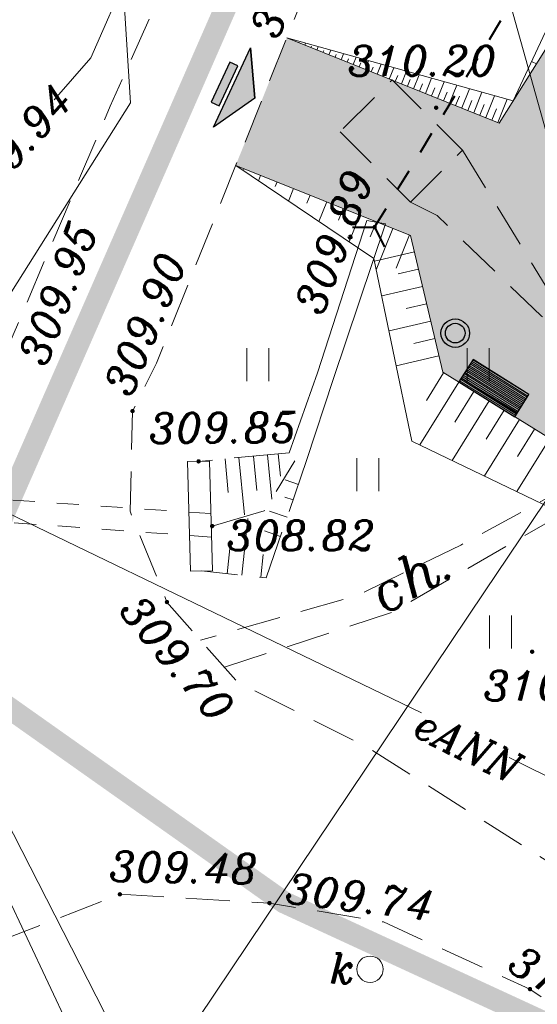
# Model space of a CAD drawing. Extents: x 4615668 to 9294084, y 5331114 to 10688993.
# Tile 131 of 181: x 4656419 to 4656431, y 5335082 to 5335104. Entities that reach past the tile are written whole.
import ezdxf
from ezdxf.enums import TextEntityAlignment as Align

# ---------------------------------------------------------------- set-up
doc = ezdxf.new("R2010")
doc.units = 0
doc.header["$MEASUREMENT"] = 0
for name, pattern in [('BUBZ02', [1.75, 1.25, -0.5]), ('BUIB05', [1, 0.5, -0.5]), ('DASHDOT', [25.4, 12.7, -6.35, 0, -6.35]), ('KTCR', [1.5, 1, -0.5]), ('l266_500', [1, 0.5, -0.5]), ('l423_500', [2, 1.5, -0.5]), ('l823_500', [1.75, 1.25, -0.5]), ('l824_500', [1.75, 1.25, -0.5])]:
    doc.linetypes.add(name, pattern=pattern)
for name, color, linetype, lineweight in [('A_SZRAF', 253, 'Continuous', 5), ('A_widok', 8, 'Continuous', 0), ('chodnik', 7, 'l423_500', 13), ('eNN', 7, 'Continuous', 13), ('k', 7, 'Continuous', 13), ('k_elem_naziemne', 7, 'Continuous', 13), ('k_rzedne', 7, 'Continuous', 13), ('mur', 7, 'Continuous', 13), ('opisy_drog', 7, 'Continuous', 13), ('pkt_wys', 7, 'Continuous', 13), ('przepust', 7, 'l266_500', 40), ('przepust_rzut', 7, 'l266_500', 13), ('rowy', 7, 'l266_500', 13), ('skarpa_dol', 7, 'l824_500', 13), ('skarpa_gora', 7, 'l823_500', 13), ('skarpa_umoc', 7, 'Continuous', 13), ('t', 7, 'Continuous', 13), ('w', 7, 'Continuous', 13), ('w_rzedne', 7, 'Continuous', 13), ('zielen', 7, 'Continuous', 13)]:
    doc.layers.add(name, color=color, linetype=linetype, lineweight=lineweight)
for name, color, linetype in [('kreskowanie', 253, 'Continuous'), ('proj_tt_ww', 5, 'Continuous'), ('projekt', 202, 'Continuous'), ('teren', 252, 'Continuous')]:
    doc.layers.add(name, color=color, linetype=linetype)
doc.styles.add('Style-ITALIC_1250', font='ITALIC_1250.shx')
doc.styles.add('txt', font='TXT', dxfattribs={"height": 0.2})

# ---------------------------------------------------------------- blocks, each defined once
blk = doc.blocks.new('506_5')
at = {"layer": 'k_elem_naziemne', "color": 24, "linetype": 'Continuous', "lineweight": 13}
blk.add_circle((-4.656612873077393e-10, 4.656612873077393e-10), 0.3, dxfattribs=at)
blk = doc.blocks.new('801_5')
at = {"layer": 'pkt_wys', "linetype": 'Continuous', "lineweight": 13}
h = blk.add_hatch(color=7, dxfattribs=at)
edge = h.paths.add_edge_path()
edge.add_arc((-4.656612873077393e-10, -2.328306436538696e-10), 0.05, 0, 360)
blk = doc.blocks.new('940_5')
at = {"layer": 'zielen', "color": 7, "linetype": 'Continuous', "lineweight": 13}
for p, q in [((-2.710000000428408, 0.5099999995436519), (-2.710000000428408, 1.259999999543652)), ((-2.210000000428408, 0.5099999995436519), (-2.210000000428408, 1.259999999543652)), ((2.289999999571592, 0.5099999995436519), (2.289999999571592, 1.259999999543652)), ((2.789999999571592, 0.5099999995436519), (2.789999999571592, 1.259999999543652)), ((-0.2100000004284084, -1.990000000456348), (-0.2100000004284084, -1.240000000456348)), ((0.2899999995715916, -1.990000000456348), (0.2899999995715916, -1.240000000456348))]:
    blk.add_line(p, q, dxfattribs=at)
blk = doc.blocks.new('G$C3390F2A0')
at = {"layer": 'chodnik', "color": 7, "linetype": 'KTCR', "lineweight": 13}
blk.add_line((96.05141564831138, 134.0134921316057), (97.6522561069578, 132.4113289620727), dxfattribs=at)
at = {"layer": 'chodnik', "color": 7, "linetype": 'KTCR', "lineweight": 13, "flags": 128}
for points in [[(97.25782235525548, 161.1550143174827), (96.4790702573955, 149.992993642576), (95.94982235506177, 146.8140143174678), (92.33482235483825, 137.9620143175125), (90.82974402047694, 134.5954976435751), (88.48482235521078, 129.0650143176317), (85.9868223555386, 121.9220143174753), (83.87382235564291, 117.5690143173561), (83.87382235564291, 117.5690143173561), (83.87382235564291, 117.5690143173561), (71.71652028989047, 101.6805325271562), (68.19837317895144, 95.7094894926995), (63.91499601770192, 87.3275695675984), (58.16732691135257, 76.23536352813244), (58.16775499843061, 76.21096394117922)], [(116.6258479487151, 108.3890962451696), (114.5538223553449, 108.0330143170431), (114.5538223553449, 108.0330143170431), (114.5538223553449, 108.0330143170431), (106.2362739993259, 113.9655050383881), (96.71682235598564, 119.999014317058), (93.71482235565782, 121.5090143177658), (92.11982235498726, 123.3240143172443), (91.28082235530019, 125.3890143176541), (91.33682235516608, 127.6640143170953), (91.88145613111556, 128.749701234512), (95.10082235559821, 136.7930143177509), (95.10082235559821, 136.7930143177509), (98.3058223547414, 145.4300143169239), (99.41082235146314, 145.0570143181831)], [(97.6522561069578, 132.4113289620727), (98.83390174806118, 133.5916863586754), (97.23306128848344, 135.1938495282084), (96.05141564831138, 134.0134921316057)], [(98.83390174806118, 133.5916863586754), (100.7985788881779, 130.3899398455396), (105.4985618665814, 128.3361163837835)], [(97.6522561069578, 132.4113289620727), (98.25460128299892, 132.1110203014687), (100.6262345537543, 129.8187416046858), (103.5341637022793, 128.1400790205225), (103.464060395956, 127.3589980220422), (103.1105095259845, 126.9675918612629), (98.7962011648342, 124.6206371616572), (96.4615069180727, 123.4819560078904), (92.88170083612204, 122.4570491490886)], [(93.42335717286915, 121.8406815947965), (97.24095530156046, 123.0918506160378), (103.0081192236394, 126.4364739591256), (103.5391590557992, 126.4020836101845), (107.4034571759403, 121.789517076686), (107.2992952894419, 119.3173958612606), (104.5688725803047, 115.0223182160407)], [(66.56700341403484, 85.58061313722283), (68.45531284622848, 89.58466987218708), (71.90715831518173, 95.0277470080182), (75.56114690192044, 101.1369460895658), (86.60682235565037, 114.9570143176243), (91.04982235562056, 116.6820143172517)], [(91.04982235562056, 116.6820143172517), (94.44782235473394, 116.4830143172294), (97.04182235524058, 116.0540143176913), (100.3668223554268, 114.5280143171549), (112.8968223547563, 105.5330143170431), (112.8968223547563, 105.5330143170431), (121.7298223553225, 97.08501431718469), (136.2883325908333, 85.3316550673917), (136.2883325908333, 85.3316550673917), (140.5428223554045, 78.10401431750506), (140.5428223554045, 78.10401431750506)]]:
    blk.add_lwpolyline(points, dxfattribs=at)
at = {"layer": 'eNN', "color": 1, "linetype": 'Continuous', "lineweight": 13, "flags": 128}
for points in [[(86.13604653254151, 126.4901035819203), (91.29465760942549, 134.6710314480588), (90.87107140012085, 141.2785494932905), (88.21537639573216, 146.2375038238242), (85.2634060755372, 152.3071187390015)], [(78.85226117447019, 117.58873538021), (84.66723007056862, 127.2004177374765), (97.90030301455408, 120.8026530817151)], [(99.8937502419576, 119.7878940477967), (108.8378590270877, 115.3431596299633), (108.7361334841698, 115.104042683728), (105.0353734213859, 109.6667903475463)]]:
    blk.add_lwpolyline(points, dxfattribs=at)
at = {"layer": 'k', "color": 24, "linetype": 'Continuous', "lineweight": 13, "flags": 128}
for points in [[(89.55574471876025, 134.7375739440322), (90.38948372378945, 135.6929929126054), (93.87236225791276, 143.6399967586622), (94.87976478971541, 149.1220621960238)], [(95.43107997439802, 103.4519637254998), (90.37494918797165, 112.6409610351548), (87.50585512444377, 118.7337763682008)]]:
    blk.add_lwpolyline(points, dxfattribs=at)
at = {"layer": 'mur', "color": 7, "linetype": 'Continuous', "lineweight": 13}
for p, q in [((93.08873995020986, 126.5284327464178), (92.58890476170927, 126.5155958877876)), ((92.58890476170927, 126.5155958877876), (92.65290476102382, 124.0235958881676)), ((93.08873995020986, 126.5284327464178), (93.15273994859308, 124.0364327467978)), ((93.15273994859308, 124.0364327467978), (92.65290476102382, 124.0235958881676))]:
    blk.add_line(p, q, dxfattribs=at)
at = {"layer": 'przepust', "color": 7, "linetype": 'Continuous', "lineweight": 40}
for p, q in [((99.4445464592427, 136.1111337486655), (99.7053188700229, 136.5377456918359)), ((98.92300163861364, 135.2579098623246), (99.18377404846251, 135.684521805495)), ((98.40145681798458, 134.4046859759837), (98.66222922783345, 134.8312979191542)), ((97.8799119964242, 133.5514620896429), (98.14068440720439, 133.9780740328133)), ((97.35836717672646, 132.698238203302), (97.61913958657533, 133.1248501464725)), ((96.83682235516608, 131.8450143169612), (97.09759476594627, 132.2716262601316))]:
    blk.add_line(p, q, dxfattribs=at)
at = {"layer": 'przepust', "color": 7, "linetype": 'Continuous', "lineweight": 40, "flags": 128}
blk.add_lwpolyline([(96.3368318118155, 131.8419390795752), (96.83682235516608, 131.8450143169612), (97.06207211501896, 131.398625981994)], dxfattribs=at)
at = {"layer": 'przepust_rzut', "color": 7, "linetype": 'BUIB05', "lineweight": 13, "flags": 128}
for points in [[(93.10786484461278, 125.3334469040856), (82.7375562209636, 126.0442015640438), (72.63605548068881, 128.2166057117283)], [(93.13460862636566, 124.7985712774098), (82.58110165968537, 125.5690216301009), (72.47863651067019, 127.7104246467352)]]:
    blk.add_lwpolyline(points, dxfattribs=at)
at = {"layer": 'rowy', "color": 7, "linetype": 'Continuous', "lineweight": 13, "flags": 128}
for points in [[(97.08782235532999, 131.9210143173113), (96.6588223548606, 131.9940143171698), (95.54182235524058, 128.5360143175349), (94.89282235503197, 126.7170143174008)], [(97.08782235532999, 131.9210143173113), (95.89782235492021, 128.3810143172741), (95.29982235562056, 126.5640143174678)]]:
    blk.add_lwpolyline(points, dxfattribs=at)
at = {"layer": 'skarpa_dol', "color": 7, "linetype": 'BUBZ02', "lineweight": 13, "flags": 128}
blk.add_lwpolyline([(93.1468223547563, 125.0510143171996), (94.3268223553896, 125.3940143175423), (95.02784547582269, 126.5302311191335)], dxfattribs=at)
at = {"layer": 'skarpa_gora', "color": 7, "linetype": 'BUBZ02', "lineweight": 13}
blk.add_line((94.89282235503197, 126.7170143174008), (92.8388223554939, 126.5220143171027), dxfattribs=at)
at = {"layer": 'skarpa_gora', "color": 7, "linetype": 'BUBZ02', "lineweight": 13, "flags": 128}
blk.add_lwpolyline([(95.29982235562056, 126.5640143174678), (94.37382235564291, 123.8750143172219), (92.90282235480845, 124.0300143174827)], dxfattribs=at)
at = {"layer": 'skarpa_umoc', "color": 7, "linetype": 'Continuous', "lineweight": 13}
for p, q in [((94.40644234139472, 126.670838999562), (94.50188444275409, 125.6655155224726)), ((94.64945978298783, 126.6939102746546), (94.6980055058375, 126.182561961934)), ((93.44002024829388, 126.5790900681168), (93.51236453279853, 125.8170636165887)), ((93.75444433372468, 126.6089404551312), (93.87786287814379, 125.3089317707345)), ((94.08916646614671, 126.6407178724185), (94.16312987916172, 125.861636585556)), ((95.1052284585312, 125.9989354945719), (94.80498063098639, 126.1023306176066)), ((94.98352859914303, 125.645532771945), (94.7960660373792, 125.7100884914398)), ((94.84787084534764, 125.251597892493), (94.44839688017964, 125.3891631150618)), ((93.82251610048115, 123.9331057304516), (93.9580942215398, 125.2197858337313)), ((94.69836338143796, 124.8174450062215), (94.33250716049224, 124.9434334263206)), ((93.49032241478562, 123.9681091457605), (93.56585209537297, 124.6849102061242)), ((94.2509083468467, 123.8879658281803), (94.30576337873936, 124.4085577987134))]:
    blk.add_line(p, q, dxfattribs=at)
at = {"layer": 't', "color": 30, "linetype": 'Continuous', "lineweight": 13, "flags": 128}
for points in [[(101.3908152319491, 126.9473344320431), (100.7223620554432, 134.0628547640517), (99.07817604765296, 139.9349889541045)], [(89.48983195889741, 108.844929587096), (89.75081632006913, 109.2722422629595), (99.33442236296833, 123.5572543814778), (101.252184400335, 126.4014357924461)]]:
    blk.add_lwpolyline(points, dxfattribs=at)
at = {"layer": 'w', "color": 160, "linetype": 'Continuous', "lineweight": 13, "flags": 128}
blk.add_lwpolyline([(74.67155167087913, 87.61205150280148), (79.05727068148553, 94.06295524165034), (85.75618159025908, 103.7256524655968), (91.64050746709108, 112.1554136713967), (84.68085918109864, 125.7814324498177), (81.65601978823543, 131.7369636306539), (81.5440745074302, 135.8655798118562)], dxfattribs=at)
at = {"layer": 'k_elem_naziemne', "color": 24, "linetype": 'Continuous', "lineweight": 13, "rotation": 282.0044707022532}
blk.add_blockref('506_5', (96.73282235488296, 114.9780143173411), dxfattribs=at)
at = {"layer": 'pkt_wys', "color": 7, "linetype": 'Continuous', "lineweight": 13}
for p in [(98.2347908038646, 134.5589991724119), (96.83682235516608, 131.8450143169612), (91.33682235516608, 127.6640143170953), (92.8388223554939, 126.5220143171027), (93.14682235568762, 125.0510143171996), (92.11982235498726, 123.3240143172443), (100.4158223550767, 122.19501431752), (91.04982235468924, 116.6820143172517), (94.44782235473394, 116.4830143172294), (100.3668223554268, 114.5280143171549)]:
    blk.add_blockref('801_5', p, dxfattribs=at)
at = {"layer": 'zielen', "color": 7, "linetype": 'Continuous', "lineweight": 13}
for p in [(96.64639973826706, 127.8354986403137), (102.1556186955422, 121.7557456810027)]:
    blk.add_blockref('940_5', p, dxfattribs=at)
at = {"layer": 'eNN', "color": 1, "linetype": 'Continuous', "lineweight": 13, "insert": (97.65997692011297, 120.319085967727), "char_height": 0.68, "attachment_point": 7, "rotation": 333.57326600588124, "line_spacing_factor": 0.7228915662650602, "style": 'txt'}
blk.add_mtext('\\FITALIC_1250.shx;eANN', dxfattribs=at)
at = {"layer": 'k_elem_naziemne', "color": 24, "linetype": 'Continuous', "lineweight": 13, "style": 'Style-ITALIC_1250'}
blk.add_text('k', height=0.68, dxfattribs=at).set_placement((95.81233930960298, 114.6581812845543))
at = {"layer": 'k_rzedne', "color": 24, "linetype": 'Continuous', "lineweight": 13, "insert": (87.27379997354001, 132.6431180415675), "char_height": 0.68, "attachment_point": 1, "rotation": 47.97776709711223, "line_spacing_factor": 0.7228915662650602, "style": 'txt'}
blk.add_mtext('\\FITALIC_1250.shx;309.94', dxfattribs=at)
at = {"layer": 'opisy_drog', "color": 7, "linetype": 'Continuous', "lineweight": 13, "style": 'Style-ITALIC_1250'}
blk.add_text('ch.', height=0.9400000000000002, rotation=29.52060742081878, dxfattribs=at).set_placement((97.68272125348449, 123.9219919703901), align=Align.MIDDLE_CENTER)
at = {"layer": 'pkt_wys', "color": 7, "linetype": 'Continuous', "lineweight": 13, "style": 'Style-ITALIC_1250'}
for s, height, rotation, p in [('310.67', 0.6800000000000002, 71.04817057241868, (94.64173046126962, 136.0848408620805)), ('309.89', 0.68, 69.62356475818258, (95.64016496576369, 129.8045095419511)), ('309.95', 0.68, 69.24394977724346, (89.36317661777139, 128.6444980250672)), ('309.90', 0.6799999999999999, 67.6571790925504, (91.2954148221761, 127.9513883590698)), ('309.85', 0.68, 0.4034847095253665, (91.71105775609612, 126.9362389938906)), ('309.70', 0.68, 309.9575489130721, (91.00569052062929, 123.1219071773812)), ('309.48', 0.68, 358.9390883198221, (90.7995405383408, 116.9808663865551)), ('309.74', 0.68, 352.7554931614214, (94.7821353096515, 116.497249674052)), ('310.20', 0.6800000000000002, 328.838399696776, (99.81219485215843, 114.979540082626))]:
    blk.add_text(s, height=height, rotation=rotation, dxfattribs=at).set_placement(p)
for s, p in [('310.20', (96.22629950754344, 135.2858703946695)), ('308.82', (93.47391867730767, 124.5003262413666)), ('310.17', (99.30852197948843, 121.0828571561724))]:
    blk.add_text(s, height=0.68, dxfattribs=at).set_placement(p)
blk = doc.blocks.new('G$C21B962D8')
at = {"layer": 'A_widok', "color": 251}
for p, q in [((1.159372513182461, 16.13773401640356), (5.989028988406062, 14.20464589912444)), ((1.159372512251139, 16.13773401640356), (6.304546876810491, 14.70665494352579)), ((1.296422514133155, 16.08287923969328), (1.302450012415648, 16.09793843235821)), ((1.433472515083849, 16.02802446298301), (1.439500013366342, 16.04308365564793)), ((1.570522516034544, 15.97316968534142), (1.588605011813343, 16.01834726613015)), ((1.707572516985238, 15.91831490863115), (1.719627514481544, 15.94843329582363)), ((1.844622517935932, 15.86346013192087), (1.874760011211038, 15.93875609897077)), ((1.981672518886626, 15.8086053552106), (1.999755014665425, 15.85378293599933)), ((2.11872251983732, 15.75375057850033), (2.160915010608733, 15.85916493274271)), ((2.255772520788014, 15.69889580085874), (2.279882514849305, 15.75913257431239)), ((2.392822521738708, 15.64404102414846), (2.447070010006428, 15.77957376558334)), ((2.529872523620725, 15.58918624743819), (2.560010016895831, 15.66448221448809)), ((2.666922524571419, 15.53433147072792), (2.733225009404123, 15.69998259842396)), ((2.803972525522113, 15.47947669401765), (2.840137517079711, 15.56983185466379)), ((2.941022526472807, 15.42462191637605), (3.01938000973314, 15.62039143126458)), ((3.078072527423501, 15.36976713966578), (3.120265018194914, 15.47518149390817)), ((3.215122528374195, 15.31491236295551), (3.305535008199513, 15.54080026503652)), ((3.489222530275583, 15.20520280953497), (3.591690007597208, 15.46120909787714)), ((6.734663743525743, 15.5964464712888), (6.83370097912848, 15.54857280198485)), ((3.352172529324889, 15.26005758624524), (3.400392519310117, 15.38053113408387)), ((3.626272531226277, 15.1503480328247), (3.680520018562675, 15.28588077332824)), ((3.763322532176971, 15.0954932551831), (3.877845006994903, 15.38161793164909)), ((4.03742253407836, 14.98578370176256), (4.164000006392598, 15.30202676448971)), ((4.311522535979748, 14.87607414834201), (4.450155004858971, 15.22243559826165)), ((3.900372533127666, 15.04063847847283), (3.960647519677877, 15.19123041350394)), ((4.174472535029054, 14.93092892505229), (4.24077502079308, 15.09658005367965)), ((4.448572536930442, 14.82121937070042), (4.520902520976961, 15.0019296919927)), ((4.585622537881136, 14.76636459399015), (4.736310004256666, 15.14284443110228)), ((4.859722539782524, 14.6566550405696), (5.022465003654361, 15.0632532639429)), ((4.72267253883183, 14.71150981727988), (4.801030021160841, 14.9072793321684)), ((4.996772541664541, 14.60180026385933), (5.081157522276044, 14.8126289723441)), ((5.133822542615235, 14.54694548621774), (5.308620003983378, 14.98366209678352)), ((5.407922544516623, 14.43723593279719), (5.594775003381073, 14.90407093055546)), ((5.682022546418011, 14.32752637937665), (5.880930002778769, 14.82447976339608)), ((5.270872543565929, 14.49209070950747), (5.361285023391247, 14.71797861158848)), ((5.544972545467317, 14.38238115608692), (5.64141252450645, 14.62332825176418)), ((5.956122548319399, 14.21781682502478), (6.167085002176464, 14.74488859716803)), ((5.819072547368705, 14.27267160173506), (5.92154002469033, 14.52867789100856)), ((0.186837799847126, 13.16635773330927), (0.1787741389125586, 13.14621136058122)), ((0.5630074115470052, 13.015794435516), (0.5144101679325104, 12.89437834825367)), ((0.9391770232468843, 12.86523113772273), (0.898643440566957, 12.76396142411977)), ((1.315346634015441, 12.71466783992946), (1.201809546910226, 12.43100507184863)), ((1.69151624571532, 12.56410454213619), (1.618512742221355, 12.38171148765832)), ((2.067685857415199, 12.41354124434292), (1.889208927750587, 11.96763179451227)), ((2.443855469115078, 12.26297794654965), (2.338382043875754, 11.99946155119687)), ((2.820025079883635, 12.11241464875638), (2.576608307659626, 11.50425851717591)), ((3.196194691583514, 11.96185135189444), (3.05825134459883, 11.61721161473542)), ((3.572364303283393, 11.81128805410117), (3.194155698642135, 10.86636597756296)), ((3.94853391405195, 11.6607247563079), (3.646063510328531, 10.90502814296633)), ((4.05883118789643, 11.28136463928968), (3.152130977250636, 11.06801008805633)), ((4.151639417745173, 10.88695430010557), (3.693232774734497, 10.77908717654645)), ((4.244447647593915, 10.49254395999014), (3.317521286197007, 10.27443001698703)), ((4.337255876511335, 10.09813362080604), (3.868736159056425, 9.987886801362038)), ((4.430064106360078, 9.703723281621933), (3.4829115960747, 9.48084994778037)), ((4.522872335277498, 9.309312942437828), (4.044239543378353, 9.196686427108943)), ((4.61568056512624, 8.914902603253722), (3.648301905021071, 8.687269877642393)), ((4.722089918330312, 8.530280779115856), (4.332669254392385, 7.901164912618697)), ((5.066610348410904, 8.317023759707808), (4.183447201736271, 6.890258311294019)), ((5.411130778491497, 8.103766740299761), (4.980871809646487, 7.408675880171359)), ((5.755651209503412, 7.890509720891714), (4.917778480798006, 6.536911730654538)), ((6.100171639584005, 7.677252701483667), (5.692557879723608, 7.018745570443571)), ((6.444692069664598, 7.46399568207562), (5.652109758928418, 6.183565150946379)), ((6.78921249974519, 7.250738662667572), (6.404243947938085, 6.628815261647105)), ((7.133732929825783, 7.037481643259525), (6.386441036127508, 5.83021857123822))]:
    blk.add_line(p, q, dxfattribs=at)
for points in [[(6.304546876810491, 14.70665494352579), (12.151860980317, 27.19840851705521), (12.151860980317, 27.19840851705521), (15.2187580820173, 32.15341374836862), (29.62001545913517, 24.58351243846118), (29.62001545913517, 24.58351243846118), (33.74070371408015, 18.82156380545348), (18.50290712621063, 0)], [(5.989028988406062, 14.20464589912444), (14.27963665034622, 27.39553040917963), (14.91211193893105, 28.3367205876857), (14.91211193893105, 28.3367205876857)], [(18.50290712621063, 0), (4.703473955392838, 8.54180399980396), (3.971751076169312, 11.65143200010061), (0, 13.2411402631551)], [(18.50290712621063, 0), (4.004913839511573, 6.976165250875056), (3.140421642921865, 11.12419411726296), (0, 13.2411402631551)]]:
    blk.add_lwpolyline(points, dxfattribs=at)
blk = doc.blocks.new('G$C6D33AC69')
at = {"lineweight": 0, "ltscale": 40, "transparency": 33554687}
h = blk.add_hatch(dxfattribs=at)
h.set_pattern_fill('ANSI32', color=256, scale=0.2, angle=135)
h.set_pattern_definition([(180, (-4669499.23482444, -5336566.323885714), (-9.184850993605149e-18, -0.07500000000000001), []), (180, (-4669499.259824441, -5336566.298885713), (-9.184850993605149e-18, -0.07500000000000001), [])])
h.paths.add_polyline_path([(0, 0), (1.5, 0), (1.5, 0.6000000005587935), (0, 0.6000000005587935)])
at = {"layer": 'proj_tt_ww'}
for p, q in [((0, 0.1000000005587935), (1.5, 0.1000000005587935)), ((0, 0), (1.5, 0))]:
    blk.add_line(p, q, dxfattribs=at)
blk.add_lwpolyline([(0, 0), (1.5, 0), (1.5, 0.6000000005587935), (0, 0.6000000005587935)], close=True, dxfattribs=at)

msp = doc.modelspace()

# ---------------------------------------------------------------- hatches: boundary and pattern name
at = {"layer": 'A_SZRAF', "lineweight": 0, "transparency": 33554687}
h = msp.add_hatch(dxfattribs=at)
h.set_pattern_fill('HONEY', color=256)
h.set_pattern_definition([(0, (-63358.22259161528, 25026.95728336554), (0.1875, 0.1082531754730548), [0.125, -0.25]), (120, (-63358.22259161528, 25026.95728336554), (-0.1874999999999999, 0.1082531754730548), [0.125, -0.2500000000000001]), (59.99999999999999, (-63358.22259161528, 25026.95728336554), (5.551115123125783e-17, 0.2165063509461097), [-0.2500000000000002, 0.1250000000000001])])
h.paths.add_polyline_path([(4656438.097781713, 5335118.376805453), (4656437.305347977, 5335117.103208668), (4656438.791210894, 5335116.17870264), (4656429.868127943, 5335102.046627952), (4656425.038471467, 5335103.979716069), (4656423.879098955, 5335101.083122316), (4656427.850850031, 5335099.493414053), (4656428.58257291, 5335096.383786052), (4656442.382006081, 5335087.841982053), (4656454.35379495, 5335107.083000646), (4656448.664139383, 5335110.623112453), (4656449.193289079, 5335111.473560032), (4656438.097780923, 5335118.376804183)], is_closed=False)
h.paths.add_polyline_path([(4656438.195069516, 5335109.528371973), (4656438.619608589, 5335109.264238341), (4656438.091341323, 5335108.415160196), (4656439.449866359, 5335107.569932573), (4656442.83077685, 5335113.00403271), (4656452.893658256, 5335106.743253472), (4656443.648981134, 5335091.884385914), (4656433.586099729, 5335098.145165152), (4656436.971002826, 5335103.585682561), (4656435.608485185, 5335104.424492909), (4656435.080217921, 5335103.575414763), (4656434.655678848, 5335103.839548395)], flags=16)
at = {"layer": 'kreskowanie', "lineweight": 25, "ltscale": 2}
h = msp.add_hatch(color=256, dxfattribs=at)
h.dxf.hatch_style = 1
h.paths.add_polyline_path([(4656424.213658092, 5335103.759473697), (4656423.377719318, 5335101.954223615), (4656424.316819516, 5335102.615533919)])
h = msp.add_hatch(color=256, dxfattribs=at)
h.dxf.hatch_style = 1
h.paths.add_polyline_path([(4656423.503739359, 5335102.440576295), (4656423.923935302, 5335103.348009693), (4656423.742448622, 5335103.432048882), (4656423.32225268, 5335102.524615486)])
at = {"layer": 'teren'}
h = msp.add_hatch(color=256, dxfattribs=at)
h.dxf.hatch_style = 1
edge = h.paths.add_edge_path()
edge.add_arc((4656428.866273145, 5335097.271453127), 0.2235264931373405, 0, 360)

# ---------------------------------------------------------------- linework, layer by layer
at = {"lineweight": 0, "ltscale": 40}
msp.add_lwpolyline([(4656428.950883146, 5335096.167885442), (4656430.220872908, 5335095.369683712), (4656430.5401536, 5335095.877679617), (4656429.27016384, 5335096.675881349)], close=True, dxfattribs=at)
at = {"layer": 'kreskowanie', "lineweight": 25, "ltscale": 2}
msp.add_line((4656424.316819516, 5335102.615533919), (4656424.213658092, 5335103.759473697), dxfattribs=at)
msp.add_lwpolyline([(4656423.377719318, 5335101.954223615), (4656424.213658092, 5335103.759473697), (4656424.316819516, 5335102.615533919), (4656423.377719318, 5335101.954223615)], dxfattribs=at)
msp.add_lwpolyline([(4656423.503739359, 5335102.440576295), (4656423.923935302, 5335103.348009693), (4656423.742448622, 5335103.432048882), (4656423.32225268, 5335102.524615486)], close=True, dxfattribs=at)
at = {"layer": 'proj_tt_ww'}
for radius in [0.3235264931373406, 0.2235264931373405]:
    msp.add_circle((4656428.866273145, 5335097.271453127), radius, dxfattribs=at)
at = {"layer": 'projekt', "linetype": 'DASHDOT', "lineweight": 0, "ltscale": 0.1, "const_width": 0.5}
msp.add_lwpolyline([(4656417.161643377, 5335089.862710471), (4656424.979742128, 5335084.333433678), (4656439.714368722, 5335077.528840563), (4656466.490382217, 5335110.14476263), (4656441.636409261, 5335129.458028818), (4656433.45642225, 5335124.378914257), (4656429.428929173, 5335117.860698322), (4656417.161643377, 5335089.862710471)], dxfattribs=at)
at = {"layer": 'projekt', "lineweight": 25, "ltscale": 2}
msp.add_lwpolyline([(4656423.377719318, 5335101.954223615), (4656424.213658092, 5335103.759473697), (4656424.316819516, 5335102.615533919), (4656423.377719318, 5335101.954223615)], dxfattribs=at)
msp.add_lwpolyline([(4656423.503739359, 5335102.440576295), (4656423.923935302, 5335103.348009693), (4656423.742448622, 5335103.432048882), (4656423.32225268, 5335102.524615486)], close=True, dxfattribs=at)

# ---------------------------------------------------------------- block references
at = {"lineweight": 0, "ltscale": 40}
msp.add_blockref('G$C21B962D8', (4656423.879098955, 5335087.841982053), dxfattribs=at)
at = {"lineweight": 0, "ltscale": 40, "rotation": 327.8502126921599}
msp.add_blockref('G$C6D33AC69', (4656428.950883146, 5335096.167885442), dxfattribs=at)
at = {"layer": 'w_rzedne', "color": 160, "linetype": 'Continuous', "lineweight": 13}
msp.add_blockref('G$C3390F2A0', (4656330.197606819, 5334967.836184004), dxfattribs=at)

doc.saveas('drawing.dxf')
